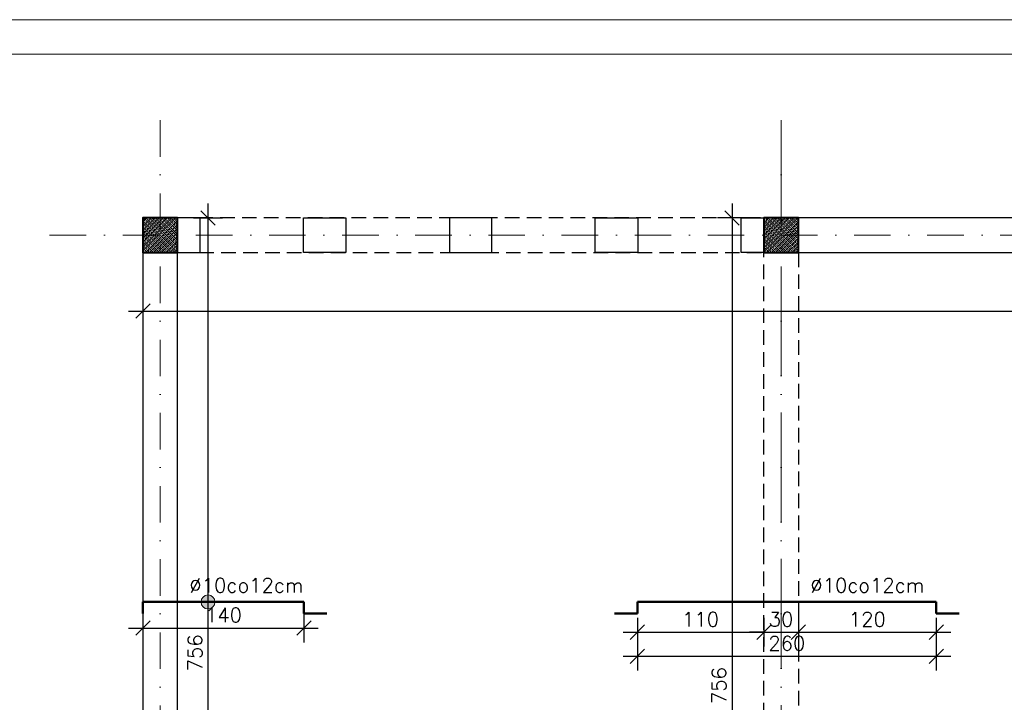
# Model space of a CAD drawing. Extents: x -19 to 9300416, y -12 to 10688993.
# Tile 24 of 106: x 4609538 to 4610394, y 5313588 to 5314181. Entities that reach past the tile are written whole.
import ezdxf

# ---------------------------------------------------------------- set-up
doc = ezdxf.new("R2010")
doc.units = 0
doc.header["$MEASUREMENT"] = 0
doc.linetypes.add('DASHDOT', pattern=[25.4, 12.7, -6.35, 0, -6.35])
doc.linetypes.add('DASHED', pattern=[19.05, 12.7, -6.35])
for name, color, linetype, lineweight in [('hatch', 253, 'Continuous', 0), ('K-BELKI', 5, 'DASHED', 30), ('K-OPISY', 252, 'Continuous', 15), ('K-SCIANY CIENKI', 163, 'Continuous', 30), ('K-SCIANY GRUBY', 195, 'Continuous', 40), ('K-STAL', 114, 'Continuous', 50), ('K-WIDOK', 45, 'Continuous', 20), ('K-WYMIARY', 7, 'Continuous', 15), ('Osie', 175, 'DASHDOT', 9)]:
    doc.layers.add(name, color=color, linetype=linetype, lineweight=lineweight)
doc.styles.add('Simplex', font='simplex.shx')
doc.dimstyles.new('1do50', dxfattribs={"dimscale": 5, "dimtxt": 2.5, "dimasz": 2.5, "dimexe": 2.5, "dimexo": 0.5, "dimgap": 1, "dimtad": 1, "dimdec": 1, "dimrnd": 0.5, "dimzin": 12, "dimdsep": 46, "dimtxsty": 'Simplex', "dimblk": 'OBLIQUE', "dimcen": 0.5, "dimdle": 2.5, "dimclrd": 256, "dimclre": 256, "dimclrt": 256, "dimadec": 1, "dimazin": 3, "dimtfac": 1, "dimtdec": 1, "dimtix": 1, "dimtmove": 0, "dimatfit": 3, "dimfxl": 0, "dimtolj": 1, "dimtzin": 0, "dimarcsym": 0})
pattern_1 = [(45, (9946341.4293, 635470.677), (-1.767766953, 1.767766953), []), (45, (9946343.197, 635470.677), (-1.767766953, 1.767766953), [1.25, -0.625])]

# ---------------------------------------------------------------- blocks, each defined once
blk = doc.blocks.new('G$C61CBF25F')
at = {"layer": 'Osie', "lineweight": 0, "ltscale": 2.5}
for p, q in [((1425, 0), (1425, 1880)), ((1525, 1780), (204.85, 1780)), ((1525, 1780), (204.85, 1780)), ((1525, 1240), (-5, 1240))]:
    blk.add_line(p, q, dxfattribs=at)
blk = doc.blocks.new('_Oblique')
at = {"color": 0, "linetype": 'ByBlock', "lineweight": -2}
blk.add_line((-0.5, -0.5), (0.5, 0.5), dxfattribs=at)
blk = doc.blocks.new('*D1090')
at = {"layer": 'Defpoints', "color": 0, "lineweight": 0, "ltscale": 40}
for p in [(4609645.04, 5314008.72), (4611355.04, 5314008.72), (4611355.04, 5313927.82)]:
    blk.add_point(p, dxfattribs=at)
at = {"layer": 'K-WYMIARY', "lineweight": -2, "ltscale": 40}
for p, q in [((4609645.04, 5313940.32), (4609645.04, 5313915.32)), ((4611355.04, 5313940.32), (4611355.04, 5313915.32)), ((4609632.54, 5313927.82), (4611367.54, 5313927.82))]:
    blk.add_line(p, q, dxfattribs=at)
at = {"layer": 'K-WYMIARY', "lineweight": -2, "ltscale": 40, "xscale": 12.5, "yscale": 12.5, "zscale": 12.5, "rotation": 180}
blk.add_blockref('_Oblique', (4609645.04, 5313927.82), dxfattribs=at)
at = {"layer": 'K-WYMIARY', "lineweight": -2, "ltscale": 40, "xscale": 12.5, "yscale": 12.5, "zscale": 12.5}
blk.add_blockref('_Oblique', (4611355.04, 5313927.82), dxfattribs=at)
at = {"layer": 'K-WYMIARY', "lineweight": 0, "ltscale": 40, "insert": (4610570.06, 5313939.07), "char_height": 12.5, "attachment_point": 5, "style": 'Simplex'}
blk.add_mtext('\\A1;1710', dxfattribs=at)
blk = doc.blocks.new('*D1093')
at = {"layer": 'Defpoints', "color": 0, "lineweight": 0, "ltscale": 40}
for p in [(4609645.04, 5314008.72), (4609701.62, 5314008.72), (4609831.04, 5313252.72)]:
    blk.add_point(p, dxfattribs=at)
at = {"layer": 'K-WYMIARY', "lineweight": -2, "ltscale": 40}
for p, q in [((4609701.62, 5313240.22), (4609701.62, 5314021.22)), ((4609689.12, 5314008.72), (4609714.12, 5314008.72)), ((4609714.12, 5313252.72), (4609689.12, 5313252.72))]:
    blk.add_line(p, q, dxfattribs=at)
at = {"layer": 'K-WYMIARY', "lineweight": -2, "ltscale": 40, "xscale": 12.5, "yscale": 12.5, "zscale": 12.5}
for p, rotation in [((4609701.62, 5314008.72), 90), ((4609701.62, 5313252.72), 270)]:
    blk.add_blockref('_Oblique', p, dxfattribs=dict(at, rotation=rotation))
at = {"layer": 'K-WYMIARY', "lineweight": 0, "ltscale": 40, "insert": (4609690.37, 5313630.72), "char_height": 12.5, "attachment_point": 5, "rotation": 90, "style": 'Simplex'}
blk.add_mtext('\\A1;756', dxfattribs=at)
blk = doc.blocks.new('*D1096')
at = {"layer": 'Defpoints', "color": 0, "lineweight": 0, "ltscale": 40}
for p in [(4610185.04, 5314008.72), (4610044.5, 5313252.72), (4610157.36, 5313252.72)]:
    blk.add_point(p, dxfattribs=at)
at = {"layer": 'K-WYMIARY', "lineweight": -2, "ltscale": 40}
for p, q in [((4610157.36, 5314021.22), (4610157.36, 5313240.22)), ((4610169.86, 5314008.72), (4610144.86, 5314008.72)), ((4610144.86, 5313252.72), (4610169.86, 5313252.72))]:
    blk.add_line(p, q, dxfattribs=at)
at = {"layer": 'K-WYMIARY', "lineweight": -2, "ltscale": 40, "xscale": 12.5, "yscale": 12.5, "zscale": 12.5}
for p, rotation in [((4610157.36, 5314008.72), 90), ((4610157.36, 5313252.72), 270)]:
    blk.add_blockref('_Oblique', p, dxfattribs=dict(at, rotation=rotation))
at = {"layer": 'K-WYMIARY', "lineweight": 0, "ltscale": 40, "insert": (4610146.11, 5313602.23), "char_height": 12.5, "attachment_point": 5, "rotation": 90, "style": 'Simplex'}
blk.add_mtext('\\A1;756', dxfattribs=at)
blk = doc.blocks.new('*D1115')
at = {"layer": 'Defpoints', "color": 0, "lineweight": 0, "ltscale": 40}
for p in [(4610075.04, 5313674.96), (4610185.04, 5313674.96), (4610185.04, 5313648.72)]:
    blk.add_point(p, dxfattribs=at)
at = {"layer": 'K-WYMIARY', "lineweight": -2, "ltscale": 40}
for p, q in [((4610075.04, 5313661.22), (4610075.04, 5313636.22)), ((4610185.04, 5313661.22), (4610185.04, 5313636.22)), ((4610062.54, 5313648.72), (4610197.54, 5313648.72))]:
    blk.add_line(p, q, dxfattribs=at)
at = {"layer": 'K-WYMIARY', "lineweight": -2, "ltscale": 40, "xscale": 12.5, "yscale": 12.5, "zscale": 12.5, "rotation": 180}
blk.add_blockref('_Oblique', (4610075.04, 5313648.72), dxfattribs=at)
at = {"layer": 'K-WYMIARY', "lineweight": -2, "ltscale": 40, "xscale": 12.5, "yscale": 12.5, "zscale": 12.5}
blk.add_blockref('_Oblique', (4610185.04, 5313648.72), dxfattribs=at)
at = {"layer": 'K-WYMIARY', "lineweight": 0, "ltscale": 40, "insert": (4610130.04, 5313659.97), "char_height": 12.5, "attachment_point": 5, "style": 'Simplex'}
blk.add_mtext('\\A1;110', dxfattribs=at)
blk = doc.blocks.new('*D1116')
at = {"layer": 'Defpoints', "color": 0, "lineweight": 0, "ltscale": 40}
for p in [(4610185.04, 5313674.96), (4610215.04, 5313674.96), (4610215.04, 5313648.72)]:
    blk.add_point(p, dxfattribs=at)
at = {"layer": 'K-WYMIARY', "lineweight": -2, "ltscale": 40}
for p, q in [((4610185.04, 5313661.22), (4610185.04, 5313636.22)), ((4610215.04, 5313661.22), (4610215.04, 5313636.22)), ((4610185.04, 5313648.72), (4610172.54, 5313648.72)), ((4610185.04, 5313648.72), (4610215.04, 5313648.72)), ((4610215.04, 5313648.72), (4610227.54, 5313648.72))]:
    blk.add_line(p, q, dxfattribs=at)
at = {"layer": 'K-WYMIARY', "lineweight": -2, "ltscale": 40, "xscale": 12.5, "yscale": 12.5, "zscale": 12.5}
blk.add_blockref('_Oblique', (4610185.04, 5313648.72), dxfattribs=at)
at = {"layer": 'K-WYMIARY', "lineweight": -2, "ltscale": 40, "xscale": 12.5, "yscale": 12.5, "zscale": 12.5, "rotation": 180}
blk.add_blockref('_Oblique', (4610215.04, 5313648.72), dxfattribs=at)
at = {"layer": 'K-WYMIARY', "lineweight": 0, "ltscale": 40, "insert": (4610200.04, 5313659.97), "char_height": 12.5, "attachment_point": 5, "style": 'Simplex'}
blk.add_mtext('\\A1;30', dxfattribs=at)
blk = doc.blocks.new('*D1117')
at = {"layer": 'Defpoints', "color": 0, "lineweight": 0, "ltscale": 40}
for p in [(4610215.04, 5313674.96), (4610335.04, 5313674.96), (4610335.04, 5313648.72)]:
    blk.add_point(p, dxfattribs=at)
at = {"layer": 'K-WYMIARY', "lineweight": -2, "ltscale": 40}
for p, q in [((4610215.04, 5313661.22), (4610215.04, 5313636.22)), ((4610335.04, 5313661.22), (4610335.04, 5313636.22)), ((4610202.54, 5313648.72), (4610347.54, 5313648.72))]:
    blk.add_line(p, q, dxfattribs=at)
at = {"layer": 'K-WYMIARY', "lineweight": -2, "ltscale": 40, "xscale": 12.5, "yscale": 12.5, "zscale": 12.5, "rotation": 180}
blk.add_blockref('_Oblique', (4610215.04, 5313648.72), dxfattribs=at)
at = {"layer": 'K-WYMIARY', "lineweight": -2, "ltscale": 40, "xscale": 12.5, "yscale": 12.5, "zscale": 12.5}
blk.add_blockref('_Oblique', (4610335.04, 5313648.72), dxfattribs=at)
at = {"layer": 'K-WYMIARY', "lineweight": 0, "ltscale": 40, "insert": (4610275.04, 5313659.97), "char_height": 12.5, "attachment_point": 5, "style": 'Simplex'}
blk.add_mtext('\\A1;120', dxfattribs=at)
blk = doc.blocks.new('*D1118')
at = {"layer": 'Defpoints', "color": 0, "lineweight": 0, "ltscale": 40}
for p in [(4610075.04, 5313674.96), (4610335.04, 5313674.96), (4610335.04, 5313627.79)]:
    blk.add_point(p, dxfattribs=at)
at = {"layer": 'K-WYMIARY', "lineweight": -2, "ltscale": 40}
for p, q in [((4610075.04, 5313640.29), (4610075.04, 5313615.29)), ((4610335.04, 5313640.29), (4610335.04, 5313615.29)), ((4610062.54, 5313627.79), (4610347.54, 5313627.79))]:
    blk.add_line(p, q, dxfattribs=at)
at = {"layer": 'K-WYMIARY', "lineweight": -2, "ltscale": 40, "xscale": 12.5, "yscale": 12.5, "zscale": 12.5, "rotation": 180}
blk.add_blockref('_Oblique', (4610075.04, 5313627.79), dxfattribs=at)
at = {"layer": 'K-WYMIARY', "lineweight": -2, "ltscale": 40, "xscale": 12.5, "yscale": 12.5, "zscale": 12.5}
blk.add_blockref('_Oblique', (4610335.04, 5313627.79), dxfattribs=at)
at = {"layer": 'K-WYMIARY', "lineweight": 0, "ltscale": 40, "insert": (4610205.04, 5313639.04), "char_height": 12.5, "attachment_point": 5, "style": 'Simplex'}
blk.add_mtext('\\A1;260', dxfattribs=at)
blk = doc.blocks.new('*D1119')
at = {"layer": 'Defpoints', "color": 0, "lineweight": 0, "ltscale": 40}
for p in [(4609645.04, 5313674.96), (4609785.04, 5313674.96), (4609785.04, 5313652.32)]:
    blk.add_point(p, dxfattribs=at)
at = {"layer": 'K-WYMIARY', "lineweight": -2, "ltscale": 40}
for p, q in [((4609645.04, 5313664.82), (4609645.04, 5313639.82)), ((4609785.04, 5313664.82), (4609785.04, 5313639.82)), ((4609632.54, 5313652.32), (4609797.54, 5313652.32))]:
    blk.add_line(p, q, dxfattribs=at)
at = {"layer": 'K-WYMIARY', "lineweight": -2, "ltscale": 40, "xscale": 12.5, "yscale": 12.5, "zscale": 12.5, "rotation": 180}
blk.add_blockref('_Oblique', (4609645.04, 5313652.32), dxfattribs=at)
at = {"layer": 'K-WYMIARY', "lineweight": -2, "ltscale": 40, "xscale": 12.5, "yscale": 12.5, "zscale": 12.5}
blk.add_blockref('_Oblique', (4609785.04, 5313652.32), dxfattribs=at)
at = {"layer": 'K-WYMIARY', "lineweight": 0, "ltscale": 40, "insert": (4609715.04, 5313663.57), "char_height": 12.5, "attachment_point": 5, "style": 'Simplex'}
blk.add_mtext('\\A1;140', dxfattribs=at)

msp = doc.modelspace()

# ---------------------------------------------------------------- hatches: boundary and pattern name
at = {"layer": 'K-OPISY'}
h = msp.add_hatch(color=256, dxfattribs=at)
edge = h.paths.add_edge_path()
edge.add_arc((4609701.62, 5313674.96), 6.06, 0, 360)
at = {"layer": 'K-WIDOK', "linetype": 'Continuous', "lineweight": 0}
h = msp.add_hatch(dxfattribs=at)
h.set_pattern_fill('ANSI33', color=256, scale=10, angle=360)
h.set_pattern_definition(pattern_1)
h.paths.add_polyline_path([(4609675.04, 5313978.72), (4609675.04, 5314008.72), (4609645.04, 5314008.72), (4609645.04, 5313978.72)])
h = msp.add_hatch(dxfattribs=at)
h.set_pattern_fill('ANSI33', color=256, scale=10, angle=360)
h.set_pattern_definition(pattern_1)
h.paths.add_polyline_path([(4610215.04, 5313978.72), (4610215.04, 5314008.72), (4610185.04, 5314008.72), (4610185.04, 5313978.72)])

# ---------------------------------------------------------------- linework, layer by layer
at = {"layer": 'hatch', "color": 252}
for points in [[(4608588.61, 5314180.97), (4611558.61, 5314181.03), (4611558.61, 5312081.03), (4608588.61, 5312080.97)], [(4608748.61, 5312110.97), (4611528.61, 5312111.03), (4611528.61, 5314151.03), (4608748.61, 5314150.97)]]:
    msp.add_lwpolyline(points, close=True, dxfattribs=at)
at = {"layer": 'K-BELKI'}
for points in [[(4611325.04, 5313978.72), (4611325.04, 5314008.72), (4609675.04, 5314008.72), (4609675.04, 5313978.72)], [(4609645.04, 5313978.72), (4609645.04, 5312888.72), (4609675.04, 5312888.72), (4609675.04, 5313978.72)], [(4610185.04, 5312888.72), (4610185.04, 5313978.72), (4610215.04, 5313978.72), (4610215.04, 5312888.72)]]:
    msp.add_lwpolyline(points, close=True, dxfattribs=at)
at = {"layer": 'K-OPISY'}
msp.add_circle((4609701.62, 5313674.96), 6.06, dxfattribs=at)
at = {"layer": 'K-SCIANY CIENKI'}
for points in [[(4609694.79, 5313978.72), (4609694.79, 5314008.72), (4609675.04, 5314008.72), (4609675.04, 5313978.72)], [(4609784.79, 5313978.72), (4609784.79, 5314008.72), (4609821.62, 5314008.72), (4609821.62, 5313978.72)], [(4609948.45, 5313978.72), (4609948.45, 5314008.72), (4609911.62, 5314008.72), (4609911.62, 5313978.72)], [(4610038.45, 5313978.72), (4610038.45, 5314008.72), (4610075.29, 5314008.72), (4610075.29, 5313978.72)], [(4610165.29, 5313978.72), (4610165.29, 5314008.72), (4610185.04, 5314008.72), (4610185.04, 5313978.72)], [(4610785.04, 5313978.72), (4610785.04, 5314008.72), (4610215.04, 5314008.72), (4610215.04, 5313978.72)]]:
    msp.add_lwpolyline(points, close=True, dxfattribs=at)
msp.add_lwpolyline([(4609675.04, 5313568.72), (4609675.04, 5313978.72), (4609645.04, 5313978.72), (4609645.04, 5313568.72)], dxfattribs=at)
at = {"layer": 'K-SCIANY GRUBY'}
for points in [[(4609675.04, 5313978.72), (4609675.04, 5314008.72), (4609645.04, 5314008.72), (4609645.04, 5313978.72)], [(4610215.04, 5313978.72), (4610215.04, 5314008.72), (4610185.04, 5314008.72), (4610185.04, 5313978.72)]]:
    msp.add_lwpolyline(points, close=True, dxfattribs=at)
at = {"layer": 'K-STAL'}
for p, q in [((4609785.04, 5313674.96), (4609785.04, 5313664.96)), ((4610075.04, 5313674.96), (4610075.04, 5313664.96)), ((4610335.04, 5313674.96), (4610335.04, 5313664.96)), ((4609785.04, 5313664.96), (4609805.04, 5313664.96)), ((4610075.04, 5313664.96), (4610055.04, 5313664.96)), ((4610335.04, 5313664.96), (4610355.04, 5313664.96))]:
    msp.add_line(p, q, dxfattribs=at)
for points in [[(4609645.04, 5313674.96), (4609785.04, 5313674.96)], [(4609645.04, 5313674.96), (4609645.04, 5313664.96)], [(4610075.04, 5313674.96), (4610335.04, 5313674.96)]]:
    msp.add_lwpolyline(points, dxfattribs=at)
at = {"layer": 'Osie', "lineweight": 0, "ltscale": 5}
msp.add_line((4610200.04, 5314093.72), (4610200.04, 5312773.56), dxfattribs=at)
msp.add_line((4610200.04, 5314093.72), (4610200.04, 5312773.56), dxfattribs=at)

# ---------------------------------------------------------------- block references
at = {"lineweight": 0, "ltscale": 40, "rotation": 90}
msp.add_blockref('G$C61CBF25F', (4611440.04, 5312568.72), dxfattribs=at)

# ---------------------------------------------------------------- texts
at = {"layer": 'K-OPISY', "char_height": 12.5, "attachment_point": 9, "style": 'Simplex'}
for insert in [(4609784.57, 5313683.17), (4610324.57, 5313683.17)]:
    msp.add_mtext('{\\C7;%%C10co12cm}', dxfattribs=dict(at, insert=insert))

# ---------------------------------------------------------------- dimensions: what is measured, and where the dimension line sits
at = {"layer": 'K-WYMIARY', "lineweight": 0, "ltscale": 40}
dim = msp.add_linear_dim(base=(4609701.62, 5314008.72), p1=(4609831.04, 5313252.72), p2=(4609645.04, 5314008.72), angle=90, dimstyle='1do50', override={"dimtmove": 1}, dxfattribs=at)
dim.commit()
dim.dimension.update_dxf_attribs({"geometry": '*D1093', "text_midpoint": (4609690.37, 5313630.72)})
dim = msp.add_linear_dim(base=(4610157.36, 5313252.72), p1=(4610185.04, 5314008.72), p2=(4610044.5, 5313252.72), angle=90, dimstyle='1do50', dxfattribs=at)
dim.commit()
dim.dimension.update_dxf_attribs({"geometry": '*D1096', "text_midpoint": (4610157.36, 5313602.23), "dimtype": 160})
dim = msp.add_linear_dim(base=(4611355.04, 5313927.82), p1=(4609645.04, 5314008.72), p2=(4611355.04, 5314008.72), dimstyle='1do50', override={"dimtmove": 1}, dxfattribs=at)
dim.commit()
dim.dimension.update_dxf_attribs({"geometry": '*D1090', "text_midpoint": (4610570.06, 5313927.82), "dimtype": 160})
for base, p1, p2, picture, middle in [((4609785.04, 5313652.32), (4609645.04, 5313674.96), (4609785.04, 5313674.96), '*D1119', (4609715.04, 5313663.57)), ((4610185.04, 5313648.72), (4610075.04, 5313674.96), (4610185.04, 5313674.96), '*D1115', (4610130.04, 5313659.97)), ((4610335.04, 5313627.79), (4610075.04, 5313674.96), (4610335.04, 5313674.96), '*D1118', (4610205.04, 5313639.04))]:
    dim = msp.add_linear_dim(base=base, p1=p1, p2=p2, dimstyle='1do50', dxfattribs=at)
    dim.commit()
    dim.dimension.update_dxf_attribs({"geometry": picture, "text_midpoint": middle})
for base, p1, p2, picture, middle in [((4610215.04, 5313648.72), (4610185.04, 5313674.96), (4610215.04, 5313674.96), '*D1116', (4610200.04, 5313659.97)), ((4610335.04, 5313648.72), (4610215.04, 5313674.96), (4610335.04, 5313674.96), '*D1117', (4610275.04, 5313659.97))]:
    dim = msp.add_linear_dim(base=base, p1=p1, p2=p2, dimstyle='1do50', override={"dimtmove": 1}, dxfattribs=at)
    dim.commit()
    dim.dimension.update_dxf_attribs({"geometry": picture, "text_midpoint": middle})

doc.saveas('drawing.dxf')
